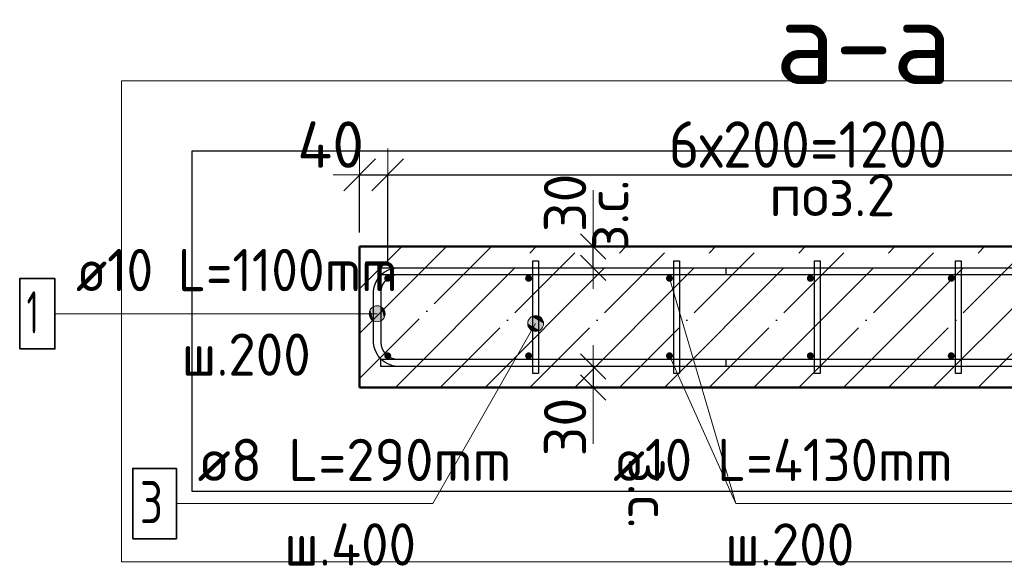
# Model space of a CAD drawing. Header units: millimetres. Extents: x -26477 to 45326, y 46540 to 77465.
# Tile 12 of 50: x -20239 to -18841, y 66775 to 67551. Entities that reach past the tile are written whole.
import ezdxf

# ---------------------------------------------------------------- set-up
doc = ezdxf.new("R2010")
doc.units = ezdxf.units.MM
doc.header["$PDMODE"] = 65
doc.linetypes.add('______11', pattern=[150, 120, -15, 0, -15])
doc.linetypes.add('______5', pattern=[330, 240, -30, 30, -30])
for name, color, linetype, lineweight in [('Standard', 7, 'Continuous', 25), ('Арм.стержн. Арматура края', 96, 'Continuous', 35), ('Арм.стержн. вертикальными 1', 22, 'Continuous', 35), ('Арм.стержн.горизонт. 1', 180, 'Continuous', 35), ('Размерная линия_ общее', 7, 'Continuous', 13), ('Размерная линия_ общее_1', 7, 'Continuous', 13)]:
    doc.layers.add(name, color=color, linetype=linetype, lineweight=lineweight)
doc.layers.add('Арм.стержн.Стяжки', color=7, linetype='Continuous', lineweight=35, true_color=0x501e0f)
doc.styles.add('ISOCPEUR', font='ISOCPEUR')
doc.dimstyles.new('DIMSTYLE_4', dxfattribs={"dimtxt": 66, "dimasz": 75, "dimexe": 0, "dimexo": 0, "dimgap": 33, "dimtad": 2, "dimdec": 0, "dimrnd": 5, "dimzin": 12, "dimdsep": 46, "dimtxsty": 'ISOCPEUR', "dimblk1": 'ALL_ML_STRICH', "dimblk2": 'ALL_ML_STRICH', "dimsah": 1, "dimcen": 0, "dimclrd": 7, "dimclre": 256, "dimclrt": 7, "dimadec": 0, "dimazin": 0, "dimtfac": 1, "dimtdec": 0, "dimtix": 1, "dimtmove": 2, "dimatfit": 3, "dimfxl": 0, "dimtvp": 1.2, "dimtzin": 0, "dimlwd": 0, "dimlwe": -3, "dimarcsym": 0})
doc.dimstyles.new('DIMSTYLE_5', dxfattribs={"dimtxt": 66, "dimasz": 75, "dimexe": 0, "dimexo": 0, "dimgap": 33, "dimtad": 2, "dimdec": 0, "dimrnd": 5, "dimzin": 12, "dimdsep": 46, "dimtxsty": 'ISOCPEUR', "dimblk1": 'ALL_ML_STRICH', "dimblk2": 'ALL_ML_STRICH', "dimsah": 1, "dimcen": 0, "dimclrd": 7, "dimclre": 256, "dimclrt": 7, "dimadec": 0, "dimazin": 0, "dimtfac": 1, "dimtdec": 0, "dimtix": 1, "dimtmove": 2, "dimatfit": 3, "dimfxl": 0, "dimtzin": 0, "dimlwd": 0, "dimlwe": -3, "dimarcsym": 0})
doc.dimstyles.new('DIMSTYLE_8', dxfattribs={"dimtxt": 60, "dimasz": 60, "dimexe": 0, "dimexo": 0.001, "dimgap": 30, "dimtad": 2, "dimdec": 0, "dimrnd": 5, "dimzin": 12, "dimdsep": 46, "dimtxsty": 'ISOCPEUR', "dimblk1": 'ALL_ML_STRICH', "dimblk2": 'ALL_ML_STRICH', "dimsah": 1, "dimcen": 0, "dimse1": 1, "dimse2": 1, "dimclrd": 7, "dimclre": 256, "dimclrt": 7, "dimadec": 0, "dimazin": 0, "dimtfac": 1, "dimtdec": 0, "dimtix": 1, "dimtmove": 2, "dimatfit": 3, "dimfxl": 0, "dimtvp": 1.2, "dimtzin": 0, "dimlwd": 0, "dimlwe": -3, "dimarcsym": 0})

# ---------------------------------------------------------------- blocks, each defined once
blk = doc.blocks.new('ALL_ML_STRICH')
at = {"color": 0, "linetype": 'ByBlock', "lineweight": -2}
for p, q in [((0, -0.5), (0, 0.5)), ((-0.3, -0.3), (0.3, 0.3)), ((-1, 0), (0.5, 0))]:
    blk.add_line(p, q, dxfattribs=at)
blk = doc.blocks.new('*D34')
at = {"layer": 'DEFPOINTS', "color": 7, "linetype": 'Continuous', "lineweight": 13, "transparency": 33554687}
for p in [(-19416.1, 67228.4), (-19424.9, 67198.4), (-19416.1, 67198.4)]:
    blk.add_point(p, dxfattribs=at)
at = {"layer": 'Размерная линия_ общее_1', "color": 7, "linetype": 'Continuous', "lineweight": -2, "transparency": 33554687}
blk.add_line((-19424.9, 67198.4), (-19424.9, 67228.4), dxfattribs=at)
at = {"layer": 'Размерная линия_ общее_1', "color": 7, "linetype": 'Continuous', "lineweight": 13, "transparency": 33554687, "xscale": 60, "yscale": 60, "zscale": 60}
for p, rotation in [((-19424.9, 67198.4), 270), ((-19424.9, 67228.4), 90)]:
    blk.add_blockref('ALL_ML_STRICH', p, dxfattribs=dict(at, rotation=rotation))
at = {"layer": 'Размерная линия_ общее_1', "color": 7, "linetype": 'Continuous', "lineweight": 13, "transparency": 33554687, "insert": (-19435.1, 67223.5), "char_height": 60, "width": 3, "attachment_point": 1, "rotation": 90, "line_spacing_factor": 0.60241, "style": 'ISOCPEUR'}
blk.add_mtext('з.с.', dxfattribs=at)
at = {"layer": 'Размерная линия_ общее_1', "color": 7, "linetype": 'Continuous', "lineweight": 13, "transparency": 33554687, "insert": (-19464.9, 67290.5), "char_height": 60, "width": 120, "attachment_point": 5, "rotation": 90, "style": 'ISOCPEUR'}
blk.add_mtext('\\A1;{30}', dxfattribs=at)
blk = doc.blocks.new('*D35')
at = {"layer": 'DEFPOINTS', "color": 7, "linetype": 'Continuous', "lineweight": 13, "transparency": 33554687}
for p in [(-19424.9, 67058.4), (-19416.1, 67058.4), (-19416.1, 67028.4)]:
    blk.add_point(p, dxfattribs=at)
at = {"layer": 'Размерная линия_ общее_1', "color": 7, "linetype": 'Continuous', "lineweight": -2, "transparency": 33554687}
blk.add_line((-19424.9, 67058.4), (-19424.9, 67028.4), dxfattribs=at)
at = {"layer": 'Размерная линия_ общее_1', "color": 7, "linetype": 'Continuous', "lineweight": 13, "transparency": 33554687, "xscale": 60, "yscale": 60, "zscale": 60}
for p, rotation in [((-19424.9, 67058.4), 90), ((-19424.9, 67028.4), 270)]:
    blk.add_blockref('ALL_ML_STRICH', p, dxfattribs=dict(at, rotation=rotation))
at = {"layer": 'Размерная линия_ общее_1', "color": 7, "linetype": 'Continuous', "lineweight": 13, "transparency": 33554687, "insert": (-19464.9, 66972.3), "char_height": 60, "width": 120, "attachment_point": 5, "rotation": 90, "style": 'ISOCPEUR'}
blk.add_mtext('\\A1;{30}', dxfattribs=at)
at = {"layer": 'Размерная линия_ общее_1', "color": 7, "linetype": 'Continuous', "lineweight": 13, "transparency": 33554687, "insert": (-19315.1, 66928.3), "char_height": 60, "width": 3, "attachment_point": 1, "rotation": 270, "line_spacing_factor": 0.60241, "style": 'ISOCPEUR'}
blk.add_mtext('з.с.', dxfattribs=at)
blk = doc.blocks.new('*D36')
at = {"layer": 'DEFPOINTS', "color": 7, "linetype": 'Continuous', "lineweight": 13, "transparency": 33554687}
for p in [(-19756.7, 67330.3), (-19756.7, 67228.4), (-19716.7, 67183.4)]:
    blk.add_point(p, dxfattribs=at)
at = {"layer": 'Размерная линия_ общее', "color": 253, "linetype": 'Continuous', "lineweight": -2, "true_color": 0xa0a0a0, "transparency": 33554687}
for p, q in [((-19756.7, 67248.4), (-19756.7, 67330.3)), ((-19716.7, 67203.4), (-19716.7, 67330.3))]:
    blk.add_line(p, q, dxfattribs=at)
at = {"layer": 'Размерная линия_ общее', "color": 7, "linetype": 'Continuous', "lineweight": -2, "transparency": 33554687}
blk.add_line((-19756.7, 67330.3), (-19716.7, 67330.3), dxfattribs=at)
at = {"layer": 'Размерная линия_ общее', "color": 7, "linetype": 'Continuous', "lineweight": 13, "transparency": 33554687, "xscale": 75, "yscale": 75, "zscale": 75, "rotation": 180}
blk.add_blockref('ALL_ML_STRICH', (-19756.7, 67330.3), dxfattribs=at)
at = {"layer": 'Размерная линия_ общее', "color": 7, "linetype": 'Continuous', "lineweight": 13, "transparency": 33554687, "xscale": 75, "yscale": 75, "zscale": 75}
blk.add_blockref('ALL_ML_STRICH', (-19716.7, 67330.3), dxfattribs=at)
at = {"layer": 'Размерная линия_ общее', "color": 7, "linetype": 'Continuous', "lineweight": 13, "transparency": 33554687, "insert": (-19797.7, 67373.2), "char_height": 66, "width": 132, "attachment_point": 5, "style": 'ISOCPEUR'}
blk.add_mtext('\\A1;{40}', dxfattribs=at)
blk = doc.blocks.new('*D37')
at = {"layer": 'DEFPOINTS', "color": 7, "linetype": 'Continuous', "lineweight": 13, "transparency": 33554687}
for p in [(-19716.7, 67330.3), (-19716.7, 67183.4), (-18516.7, 67183.4)]:
    blk.add_point(p, dxfattribs=at)
at = {"layer": 'Размерная линия_ общее', "color": 253, "linetype": 'Continuous', "lineweight": -2, "true_color": 0xa0a0a0, "transparency": 33554687}
for p, q in [((-19716.7, 67203.4), (-19716.7, 67330.3)), ((-18516.7, 67203.4), (-18516.7, 67330.3))]:
    blk.add_line(p, q, dxfattribs=at)
at = {"layer": 'Размерная линия_ общее', "color": 7, "linetype": 'Continuous', "lineweight": -2, "transparency": 33554687}
blk.add_line((-19716.7, 67330.3), (-18516.7, 67330.3), dxfattribs=at)
at = {"layer": 'Размерная линия_ общее', "color": 7, "linetype": 'Continuous', "lineweight": 13, "transparency": 33554687, "xscale": 75, "yscale": 75, "zscale": 75, "rotation": 180}
blk.add_blockref('ALL_ML_STRICH', (-19716.7, 67330.3), dxfattribs=at)
at = {"layer": 'Размерная линия_ общее', "color": 7, "linetype": 'Continuous', "lineweight": 13, "transparency": 33554687, "xscale": 75, "yscale": 75, "zscale": 75}
blk.add_blockref('ALL_ML_STRICH', (-18516.7, 67330.3), dxfattribs=at)
at = {"layer": 'Размерная линия_ общее', "color": 7, "linetype": 'Continuous', "lineweight": 13, "transparency": 33554687, "insert": (-19317.7, 67406.3), "char_height": 66, "width": 3.3, "attachment_point": 1, "line_spacing_factor": 0.60241, "style": 'ISOCPEUR'}
blk.add_mtext('\\W0.91;6х200=1200', dxfattribs=at)

msp = doc.modelspace()

# ---------------------------------------------------------------- hatches: boundary and pattern name
at = {"layer": 'Арм.стержн. Арматура края', "linetype": 'Continuous', "lineweight": 13, "transparency": 33554687}
for points in [[(-19741.4, 67127.5), (-19741.4, 67138.8), (-19742.9, 67133.1)], [(-19741.4, 67138.8), (-19737.3, 67123.5), (-19737.3, 67142.8)], [(-19741.4, 67138.8), (-19741.4, 67127.5), (-19737.3, 67123.5)], [(-19737.3, 67142.8), (-19731.7, 67121.9), (-19731.7, 67144.4)], [(-19737.3, 67142.8), (-19737.3, 67123.5), (-19731.7, 67121.9)], [(-19731.7, 67144.4), (-19731.7, 67121.9), (-19726.1, 67123.5)], [(-19731.7, 67144.4), (-19726.1, 67123.5), (-19726.1, 67142.8)], [(-19726.1, 67142.8), (-19726.1, 67123.5), (-19722, 67127.5)], [(-19726.1, 67142.8), (-19722, 67127.5), (-19722, 67138.8)], [(-19722, 67138.8), (-19722, 67127.5), (-19720.4, 67133.1)]]:
    msp.add_hatch(color=7, dxfattribs=at).paths.add_polyline_path(points)
at = {"layer": 'Арм.стержн. вертикальными 1', "linetype": 'Continuous', "lineweight": 50, "transparency": 33554687}
for points in [[(-19711.7, 67183.4), (-19712.1, 67185.3), (-19713.1, 67186.9), (-19714.8, 67188), (-19716.7, 67188.4), (-19718.6, 67188), (-19720.2, 67186.9), (-19721.3, 67185.3), (-19721.7, 67183.4), (-19721.3, 67181.5), (-19720.2, 67179.9), (-19718.6, 67178.8), (-19716.7, 67178.4), (-19714.8, 67178.8), (-19713.1, 67179.9), (-19712.1, 67181.5)], [(-19511.7, 67183.4), (-19512.1, 67185.3), (-19513.1, 67186.9), (-19514.8, 67188), (-19516.7, 67188.4), (-19518.6, 67188), (-19520.2, 67186.9), (-19521.3, 67185.3), (-19521.7, 67183.4), (-19521.3, 67181.5), (-19520.2, 67179.9), (-19518.6, 67178.8), (-19516.7, 67178.4), (-19514.8, 67178.8), (-19513.1, 67179.9), (-19512.1, 67181.5)], [(-19311.7, 67183.4), (-19312.1, 67185.3), (-19313.1, 67186.9), (-19314.8, 67188), (-19316.7, 67188.4), (-19318.6, 67188), (-19320.2, 67186.9), (-19321.3, 67185.3), (-19321.7, 67183.4), (-19321.3, 67181.5), (-19320.2, 67179.9), (-19318.6, 67178.8), (-19316.7, 67178.4), (-19314.8, 67178.8), (-19313.1, 67179.9), (-19312.1, 67181.5)], [(-19111.7, 67183.4), (-19112.1, 67185.3), (-19113.1, 67186.9), (-19114.8, 67188), (-19116.7, 67188.4), (-19118.6, 67188), (-19120.2, 67186.9), (-19121.3, 67185.3), (-19121.7, 67183.4), (-19121.3, 67181.5), (-19120.2, 67179.9), (-19118.6, 67178.8), (-19116.7, 67178.4), (-19114.8, 67178.8), (-19113.1, 67179.9), (-19112.1, 67181.5)], [(-18911.7, 67183.4), (-18912.1, 67185.3), (-18913.1, 67186.9), (-18914.8, 67188), (-18916.7, 67188.4), (-18918.6, 67188), (-18920.2, 67186.9), (-18921.3, 67185.3), (-18921.7, 67183.4), (-18921.3, 67181.5), (-18920.2, 67179.9), (-18918.6, 67178.8), (-18916.7, 67178.4), (-18914.8, 67178.8), (-18913.1, 67179.9), (-18912.1, 67181.5)], [(-19711.7, 67073.4), (-19712.1, 67075.3), (-19713.1, 67076.9), (-19714.8, 67078), (-19716.7, 67078.4), (-19718.6, 67078), (-19720.2, 67076.9), (-19721.3, 67075.3), (-19721.7, 67073.4), (-19721.3, 67071.5), (-19720.2, 67069.9), (-19718.6, 67068.8), (-19716.7, 67068.4), (-19714.8, 67068.8), (-19713.1, 67069.9), (-19712.1, 67071.5)], [(-19511.7, 67073.4), (-19512.1, 67075.3), (-19513.1, 67076.9), (-19514.8, 67078), (-19516.7, 67078.4), (-19518.6, 67078), (-19520.2, 67076.9), (-19521.3, 67075.3), (-19521.7, 67073.4), (-19521.3, 67071.5), (-19520.2, 67069.9), (-19518.6, 67068.8), (-19516.7, 67068.4), (-19514.8, 67068.8), (-19513.1, 67069.9), (-19512.1, 67071.5)], [(-19311.7, 67073.4), (-19312.1, 67075.3), (-19313.1, 67076.9), (-19314.8, 67078), (-19316.7, 67078.4), (-19318.6, 67078), (-19320.2, 67076.9), (-19321.3, 67075.3), (-19321.7, 67073.4), (-19321.3, 67071.5), (-19320.2, 67069.9), (-19318.6, 67068.8), (-19316.7, 67068.4), (-19314.8, 67068.8), (-19313.1, 67069.9), (-19312.1, 67071.5)], [(-19111.7, 67073.4), (-19112.1, 67075.3), (-19113.1, 67076.9), (-19114.8, 67078), (-19116.7, 67078.4), (-19118.6, 67078), (-19120.2, 67076.9), (-19121.3, 67075.3), (-19121.7, 67073.4), (-19121.3, 67071.5), (-19120.2, 67069.9), (-19118.6, 67068.8), (-19116.7, 67068.4), (-19114.8, 67068.8), (-19113.1, 67069.9), (-19112.1, 67071.5)], [(-18911.7, 67073.4), (-18912.1, 67075.3), (-18913.1, 67076.9), (-18914.8, 67078), (-18916.7, 67078.4), (-18918.6, 67078), (-18920.2, 67076.9), (-18921.3, 67075.3), (-18921.7, 67073.4), (-18921.3, 67071.5), (-18920.2, 67069.9), (-18918.6, 67068.8), (-18916.7, 67068.4), (-18914.8, 67068.8), (-18913.1, 67069.9), (-18912.1, 67071.5)]]:
    msp.add_hatch(color=4, dxfattribs=at).paths.add_polyline_path(points)
at = {"layer": 'Арм.стержн.Стяжки', "linetype": 'Continuous', "lineweight": 13, "transparency": 33554687}
for points in [[(-19517.9, 67119.1), (-19496.9, 67113.6), (-19516.4, 67124.8)], [(-19516.4, 67124.8), (-19495.5, 67119.3), (-19512.3, 67128.9)], [(-19516.4, 67124.8), (-19496.9, 67113.6), (-19495.5, 67119.3)], [(-19512.3, 67128.9), (-19497, 67124.8), (-19506.8, 67130.4)], [(-19512.3, 67128.9), (-19495.5, 67119.3), (-19497, 67124.8)], [(-19506.8, 67130.4), (-19497, 67124.8), (-19501.1, 67129)], [(-19516.4, 67113.6), (-19501.1, 67109.5), (-19517.9, 67119.1)], [(-19517.9, 67119.1), (-19501.1, 67109.5), (-19496.9, 67113.6)], [(-19506.6, 67108), (-19516.4, 67113.6), (-19512.3, 67109.5)], [(-19516.4, 67113.6), (-19506.6, 67108), (-19501.1, 67109.5)]]:
    msp.add_hatch(color=7, dxfattribs=at).paths.add_polyline_path(points)

# ---------------------------------------------------------------- linework, layer by layer
at = {"color": 52, "linetype": 'Continuous', "lineweight": -3, "transparency": 33554687}
for p, q in [((-19994.6, 67363.7), (-19994.6, 66881.1)), ((-18140.4, 67363.7), (-19994.6, 67363.7)), ((-19994.6, 67363.7), (-19994.6, 66881.1)), ((-18140.4, 67363.7), (-19994.6, 67363.7)), ((-19994.6, 66881.1), (-18140.4, 66881.1)), ((-19994.6, 66881.1), (-18140.4, 66881.1))]:
    msp.add_line(p, q, dxfattribs=at)
at = {"layer": 'Standard', "color": 7, "linetype": 'Continuous', "lineweight": 13, "transparency": 33554687}
for p, q in [((-19424.9, 67228.4), (-19424.9, 67308.4)), ((-19316.7, 67183.4), (-19222.6, 66863.6)), ((-19424.9, 67028.4), (-19424.9, 66948.4))]:
    msp.add_line(p, q, dxfattribs=at)
at = {"layer": 'Standard', "color": 7, "linetype": '______11', "lineweight": -3, "transparency": 33554687}
for p, q in [((-19756.7, 67168.5), (-19696.8, 67228.4)), ((-19756.7, 67041.2), (-19569.5, 67228.4)), ((-19642.2, 67028.4), (-19442.2, 67228.4)), ((-19515, 67028.4), (-19315, 67228.4)), ((-19387.7, 67028.4), (-19187.7, 67228.4)), ((-19260.4, 67028.4), (-19060.4, 67228.4)), ((-19133.1, 67028.4), (-18933.1, 67228.4)), ((-19005.8, 67028.4), (-18805.8, 67228.4)), ((-18878.6, 67028.4), (-18678.6, 67228.4))]:
    msp.add_line(p, q, dxfattribs=at)
at = {"layer": 'Standard', "color": 7, "linetype": '______5', "lineweight": -3, "transparency": 33554687}
for p, q in [((-19756.7, 67104.9), (-19633.1, 67228.4)), ((-19705.9, 67028.4), (-19505.9, 67228.4)), ((-19578.6, 67028.4), (-19378.6, 67228.4)), ((-19451.3, 67028.4), (-19251.3, 67228.4)), ((-19324, 67028.4), (-19124, 67228.4)), ((-19196.8, 67028.4), (-18996.8, 67228.4)), ((-19069.5, 67028.4), (-18869.5, 67228.4)), ((-18942.2, 67028.4), (-18742.2, 67228.4))]:
    msp.add_line(p, q, dxfattribs=at)
at = {"layer": 'Standard', "color": 7, "linetype": 'Continuous', "lineweight": 50, "transparency": 33554687}
for p, q in [((-19756.7, 67228.4), (-19756.7, 67028.4)), ((-18306.7, 67228.4), (-19756.7, 67228.4)), ((-19756.7, 67028.4), (-18306.7, 67028.4))]:
    msp.add_line(p, q, dxfattribs=at)
at = {"layer": 'Standard', "color": 7, "linetype": 'Continuous', "lineweight": 13, "transparency": 33554687}
msp.add_lwpolyline([(-20094.6, 66781.1), (-18040.4, 66781.1), (-18040.4, 67463.7), (-20094.6, 67463.7), (-20094.6, 66781.1)], dxfattribs=at)
at = {"layer": 'Арм.стержн. Арматура края', "color": 7, "linetype": 'Continuous', "lineweight": 13, "transparency": 33554687}
for p, q in [((-19731.7, 67144.4), (-19731.7, 67144.4)), ((-20189.2, 67133.1), (-19793.2, 67133.1)), ((-19793.2, 67133.1), (-19731.7, 67133.1)), ((-19742.9, 67133.1), (-19742.9, 67133.1)), ((-19720.4, 67133.1), (-19720.4, 67133.1)), ((-19731.7, 67121.9), (-19731.7, 67121.9))]:
    msp.add_line(p, q, dxfattribs=at)
at = {"layer": 'Арм.стержн. Арматура края', "color": 4, "linetype": 'Continuous', "lineweight": 25, "transparency": 33554687}
msp.add_lwpolyline([(-19236.7, 67058.4), (-19703.3, 67058.4), (-19709.4, 67059.2), (-19715.8, 67061.3), (-19721.6, 67064.6), (-19726.4, 67068.6), (-19730.5, 67073.4), (-19733.7, 67079.3), (-19735.8, 67085.6), (-19736.7, 67091.7), (-19736.7, 67165), (-19735.8, 67171.1), (-19733.7, 67177.5), (-19730.5, 67183.3), (-19726.4, 67188.2), (-19721.6, 67192.2), (-19715.8, 67195.4), (-19709.4, 67197.5), (-19703.3, 67198.4), (-19236.7, 67198.4), (-19236.7, 67188.4), (-19702.6, 67188.4), (-19707.2, 67187.8), (-19711.7, 67186.3), (-19715.9, 67183.9), (-19719.3, 67181.1), (-19722.2, 67177.6), (-19724.5, 67173.5), (-19726, 67168.9), (-19726.7, 67164.4), (-19726.7, 67092.4), (-19726, 67087.9), (-19724.5, 67083.3), (-19722.2, 67079.1), (-19719.3, 67075.7), (-19715.9, 67072.9), (-19711.7, 67070.5), (-19707.2, 67069), (-19702.6, 67068.4), (-19236.7, 67068.4), (-19236.7, 67058.4)], dxfattribs=at)
msp.add_lwpolyline([(-19236.7, 67058.4), (-19703.3, 67058.4), (-19709.4, 67059.2), (-19715.8, 67061.3), (-19721.6, 67064.6), (-19726.4, 67068.6), (-19730.5, 67073.4), (-19733.7, 67079.3), (-19735.8, 67085.6), (-19736.7, 67091.7), (-19736.7, 67165), (-19735.8, 67171.1), (-19733.7, 67177.5), (-19730.5, 67183.3), (-19726.4, 67188.2), (-19721.6, 67192.2), (-19715.8, 67195.4), (-19709.4, 67197.5), (-19703.3, 67198.4), (-19236.7, 67198.4), (-19236.7, 67188.4), (-19702.6, 67188.4), (-19707.2, 67187.8), (-19711.7, 67186.3), (-19715.9, 67183.9), (-19719.3, 67181.1), (-19722.2, 67177.6), (-19724.5, 67173.5), (-19726, 67168.9), (-19726.7, 67164.4), (-19726.7, 67092.4), (-19726, 67087.9), (-19724.5, 67083.3), (-19722.2, 67079.1), (-19719.3, 67075.7), (-19715.9, 67072.9), (-19711.7, 67070.5), (-19707.2, 67069), (-19702.6, 67068.4), (-19236.7, 67068.4), (-19236.7, 67058.4)], dxfattribs=at)
msp.add_lwpolyline([(-19236.7, 67058.4), (-19703.3, 67058.4), (-19709.4, 67059.2), (-19715.8, 67061.3), (-19721.6, 67064.6), (-19726.4, 67068.6), (-19730.5, 67073.4), (-19733.7, 67079.3), (-19735.8, 67085.6), (-19736.7, 67091.7), (-19736.7, 67165), (-19735.8, 67171.1), (-19733.7, 67177.5), (-19730.5, 67183.3), (-19726.4, 67188.2), (-19721.6, 67192.2), (-19715.8, 67195.4), (-19709.4, 67197.5), (-19703.3, 67198.4), (-19236.7, 67198.4), (-19236.7, 67188.4), (-19702.6, 67188.4), (-19707.2, 67187.8), (-19711.7, 67186.3), (-19715.9, 67183.9), (-19719.3, 67181.1), (-19722.2, 67177.6), (-19724.5, 67173.5), (-19726, 67168.9), (-19726.7, 67164.4), (-19726.7, 67092.4), (-19726, 67087.9), (-19724.5, 67083.3), (-19722.2, 67079.1), (-19719.3, 67075.7), (-19715.9, 67072.9), (-19711.7, 67070.5), (-19707.2, 67069), (-19702.6, 67068.4), (-19236.7, 67068.4), (-19236.7, 67058.4)], dxfattribs=at)
at = {"layer": 'Арм.стержн. Арматура края', "color": 7, "linetype": 'Continuous', "lineweight": 35, "transparency": 33554687}
msp.add_lwpolyline([(-20239.2, 67083.1), (-20189.2, 67083.1), (-20189.2, 67183.1), (-20239.2, 67183.1), (-20239.2, 67083.1)], dxfattribs=at)
at = {"layer": 'Арм.стержн. Арматура края', "color": 7, "linetype": 'Continuous', "lineweight": 13, "transparency": 33554687}
msp.add_circle((-19731.7, 67133.1), 11.3, dxfattribs=at)
at = {"layer": 'Арм.стержн. вертикальными 1', "color": 7, "linetype": 'Continuous', "lineweight": 13, "transparency": 33554687}
for q in [(-19316.7, 67073.4), (-18814.6, 66863.6)]:
    msp.add_line((-19222.6, 66863.6), q, dxfattribs=at)
at = {"layer": 'Арм.стержн.горизонт. 1', "color": 52, "linetype": 'Continuous', "lineweight": 50, "transparency": 33554687}
for p, q in [((-19756.7, 67228.4), (-19756.7, 67228.4)), ((-19756.7, 67028.4), (-19756.7, 67028.4))]:
    msp.add_line(p, q, dxfattribs=at)
at = {"layer": 'Арм.стержн.горизонт. 1', "color": 4, "linetype": 'Continuous', "lineweight": 25, "transparency": 33554687}
for points in [[(-18336.7, 67188.4), (-19726.7, 67188.4), (-19726.7, 67198.4), (-18336.7, 67198.4), (-18336.7, 67188.4)], [(-18336.7, 67188.4), (-19726.7, 67188.4), (-19726.7, 67198.4), (-18336.7, 67198.4), (-18336.7, 67188.4)], [(-18336.7, 67188.4), (-19726.7, 67188.4), (-19726.7, 67198.4), (-18336.7, 67198.4), (-18336.7, 67188.4)], [(-18336.7, 67058.4), (-19726.7, 67058.4), (-19726.7, 67068.4), (-18336.7, 67068.4), (-18336.7, 67058.4)], [(-18336.7, 67058.4), (-19726.7, 67058.4), (-19726.7, 67068.4), (-18336.7, 67068.4), (-18336.7, 67058.4)], [(-18336.7, 67058.4), (-19726.7, 67058.4), (-19726.7, 67068.4), (-18336.7, 67068.4), (-18336.7, 67058.4)]]:
    msp.add_lwpolyline(points, dxfattribs=at)
at = {"layer": 'Арм.стержн.Стяжки', "color": 7, "linetype": 'Continuous', "lineweight": 13, "transparency": 33554687}
for p, q in [((-19516.4, 67124.8), (-19516.4, 67124.8)), ((-19501.1, 67129), (-19501.1, 67129)), ((-19652.6, 66863.6), (-19506.7, 67119.2)), ((-19512.3, 67109.5), (-19512.3, 67109.5)), ((-19496.9, 67113.6), (-19496.9, 67113.6)), ((-20016.6, 66863.6), (-19652.6, 66863.6))]:
    msp.add_line(p, q, dxfattribs=at)
at = {"layer": 'Арм.стержн.Стяжки', "color": 40, "linetype": 'Continuous', "lineweight": 25, "transparency": 33554687}
for points in [[(-19510.7, 67048.4), (-19510.7, 67208.4), (-19502.7, 67208.4), (-19502.7, 67048.4), (-19510.7, 67048.4)], [(-19510.7, 67048.4), (-19510.7, 67208.4), (-19502.7, 67208.4), (-19502.7, 67048.4), (-19510.7, 67048.4)], [(-19310.7, 67048.4), (-19310.7, 67208.4), (-19302.7, 67208.4), (-19302.7, 67048.4), (-19310.7, 67048.4)], [(-19110.7, 67048.4), (-19110.7, 67208.4), (-19102.7, 67208.4), (-19102.7, 67048.4), (-19110.7, 67048.4)], [(-19110.7, 67048.4), (-19110.7, 67208.4), (-19102.7, 67208.4), (-19102.7, 67048.4), (-19110.7, 67048.4)], [(-18910.7, 67048.4), (-18910.7, 67208.4), (-18902.7, 67208.4), (-18902.7, 67048.4), (-18910.7, 67048.4)]]:
    msp.add_lwpolyline(points, dxfattribs=at)
at = {"layer": 'Арм.стержн.Стяжки', "color": 7, "linetype": 'Continuous', "lineweight": 35, "transparency": 33554687}
msp.add_lwpolyline([(-20078.6, 66813.6), (-20016.6, 66813.6), (-20016.6, 66913.6), (-20078.6, 66913.6), (-20078.6, 66813.6)], dxfattribs=at)
at = {"layer": 'Арм.стержн.Стяжки', "color": 7, "linetype": 'Continuous', "lineweight": 13, "transparency": 33554687}
msp.add_circle((-19506.7, 67119.2), 11.3, dxfattribs=at)

# ---------------------------------------------------------------- texts
at = {"layer": 'Standard', "color": 7, "linetype": 'Continuous', "lineweight": 13, "transparency": 33554687, "insert": (-19166.6, 67519.3), "char_height": 120, "width": 331.2, "attachment_point": 4, "style": 'ISOCPEUR'}
msp.add_mtext('\\A1;{\\fISOCPEUR|i0|b0;\\H120.000000;\\W1.000000;\\C7;а-а}\\P', dxfattribs=at)
at = {"layer": 'Standard', "color": 7, "linetype": 'Continuous', "lineweight": 18, "transparency": 33554687, "insert": (-19085.6, 67301.6), "char_height": 60, "width": 211.154, "attachment_point": 5, "style": 'ISOCPEUR'}
msp.add_mtext('\\A1;{\\fISOCPEUR|i0|b0;\\H60.000000;\\W1.000000;\\C7;поз.2}\\P', dxfattribs=at)
at = {"layer": 'Арм.стержн. Арматура края', "color": 7, "linetype": 'Continuous', "lineweight": 25, "transparency": 33554687, "char_height": 60, "attachment_point": 7, "style": 'ISOCPEUR'}
for s, insert, width in [('\\W0.92;ø10 L=1100mm ', (-20159.2, 67165.1), 561.338), ('\\W0.56;1', (-20229.2, 67105.1), 46.667), ('\\W0.95;ш.200 ', (-20009.2, 67045.1), 262.399)]:
    msp.add_mtext(s, dxfattribs=dict(at, insert=insert, width=width))
at = {"layer": 'Арм.стержн. вертикальными 1', "color": 7, "linetype": 'Continuous', "lineweight": 25, "transparency": 33554687, "char_height": 60, "attachment_point": 7, "style": 'ISOCPEUR'}
for s, insert, width in [('\\W0.94;ø10 L=4130mm ', (-19396.6, 66895.6), 579.953), ('\\W0.95;ш.200 ', (-19237.6, 66775.6), 262.399)]:
    msp.add_mtext(s, dxfattribs=dict(at, insert=insert, width=width))
at = {"layer": 'Арм.стержн.Стяжки', "color": 7, "linetype": 'Continuous', "lineweight": 25, "transparency": 33554687, "char_height": 60, "attachment_point": 7, "style": 'ISOCPEUR'}
for s, insert, width in [('\\W0.98;ø8 L=290mm ', (-19986.6, 66895.6), 515.053), ('\\W0.78;3', (-20068.6, 66835.6), 65.281), ('\\W0.95;ш.400 ', (-19863.6, 66775.6), 268.447)]:
    msp.add_mtext(s, dxfattribs=dict(at, insert=insert, width=width))

# ---------------------------------------------------------------- dimensions: what is measured, and where the dimension line sits
at = {"layer": 'Размерная линия_ общее', "color": 7, "linetype": 'Continuous', "lineweight": 13, "transparency": 33554687}
dim = msp.add_linear_dim(base=(-19716.7, 67330.3), p1=(-19756.7, 67248.4), p2=(-19716.7, 67203.4), dimstyle='DIMSTYLE_4', override={"dimpost": '<>', "dimclrd": 7, "dimclre": 253, "dimclrt": 7, "dimlwd": 0, "dimlwe": 65533}, dxfattribs=at)
dim.commit()
dim.dimension.update_dxf_attribs({"geometry": '*D36', "text_midpoint": (-19797.7, 67373.2), "dimtype": 160})
dim = msp.add_linear_dim(base=(-18516.7, 67330.3), p1=(-19716.7, 67203.4), p2=(-18516.7, 67203.4), text='\\W0.91;6х200=1200', dimstyle='DIMSTYLE_5', override={"dimpost": '<>', "dimclrd": 7, "dimclre": 253, "dimclrt": 7, "dimlwd": 0, "dimlwe": 65533}, dxfattribs=at)
dim.commit()
dim.dimension.update_dxf_attribs({"geometry": '*D37', "text_midpoint": (-19116.7, 67363.3), "dimtype": 160})
at = {"layer": 'Размерная линия_ общее_1', "color": 7, "linetype": 'Continuous', "lineweight": 13, "transparency": 33554687}
for base, p1, p2, angle, picture, middle in [((-19424.9, 67228.4), (-19416.1, 67198.4), (-19416.1, 67228.4), 90, '*D34', (-19464.9, 67290.5)), ((-19424.9, 67028.4), (-19416.1, 67058.4), (-19416.1, 67028.4), 270, '*D35', (-19464.9, 66972.3))]:
    dim = msp.add_linear_dim(base=base, p1=p1, p2=p2, angle=angle, text='<>\\Xз.с.', dimstyle='DIMSTYLE_8', override={"dimpost": '<>', "dimclrd": 7, "dimclre": 253, "dimclrt": 7, "dimlwd": 0, "dimlwe": 65533}, dxfattribs=at)
    dim.commit()
    dim.dimension.update_dxf_attribs({"geometry": picture, "text_midpoint": middle, "dimtype": 160})

doc.saveas('drawing.dxf')
